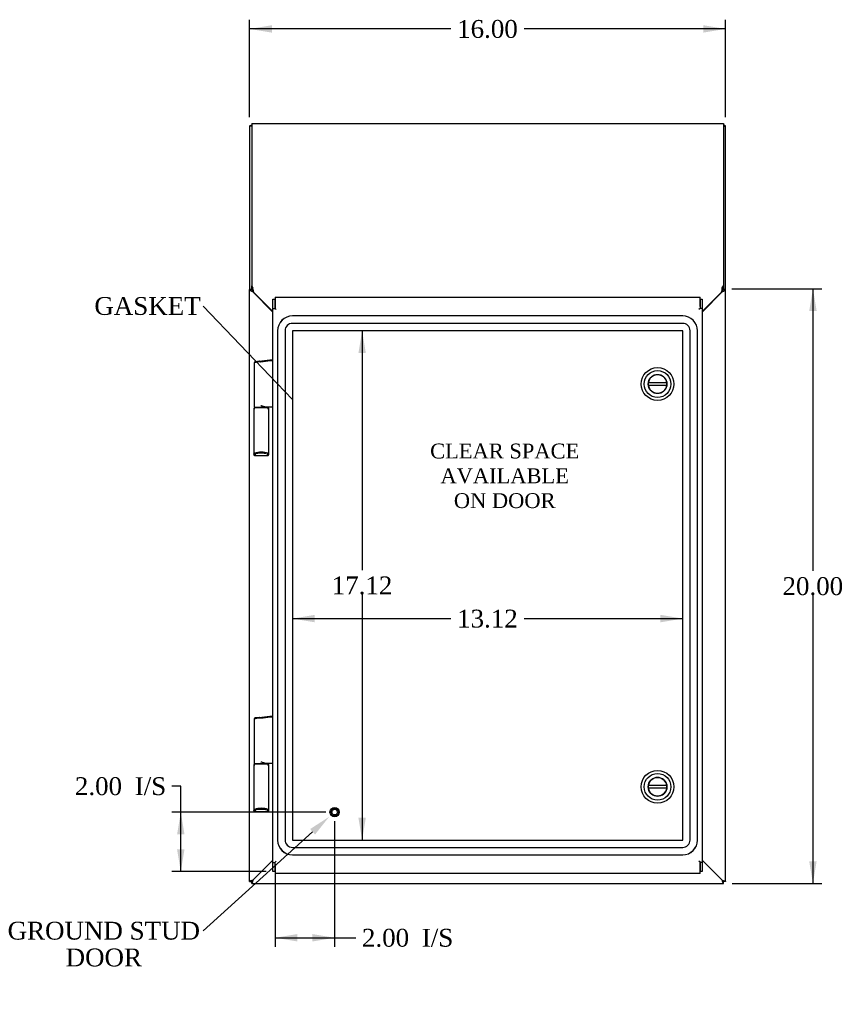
# Model space of a CAD drawing. Header units: inches. Extents: x 1 to 150, y -1 to 99.
# Tile 10 of 17: x 32 to 60, y 33 to 66. Entities that reach past the tile are written whole.
import ezdxf
from ezdxf import colors
from ezdxf.entities.mleader import LeaderData, LeaderLine
from ezdxf.enums import TextEntityAlignment as Align
from ezdxf.lldxf.tags import DXFTag
from ezdxf.math import Vec2, Vec3

# ---------------------------------------------------------------- set-up
doc = ezdxf.new("R2010")
doc.units = ezdxf.units.IN
doc.header["$MEASUREMENT"] = 0
for name, color, linetype in [('COM70220', 7, 'Continuous'), ('COM70700-1', 7, 'Continuous'), ('COM70702-6', 7, 'Continuous'), ('COM70703-1', 7, 'Continuous'), ('COM70705-3', 7, 'Continuous'), ('Default', 7, 'Continuous'), ('DV1_Default', 7, 'Continuous'), ('HNG86659-1', 7, 'Continuous'), ('LOK10031', 7, 'Continuous'), ('LOK10031_INSERT', 7, 'Continuous'), ('STD26258', 7, 'Continuous')]:
    doc.layers.add(name, color=color, linetype=linetype)
doc.styles.add('SEACAD_Times_New_Roman', font='times.ttf')
tags = doc.linetypes.add('HIDDEN2', pattern=[0.1875, 0.125, -0.0625]).pattern_tags.tags
tags[6:7] = [DXFTag(74, 4), DXFTag(75, 0), DXFTag(340, '0'), DXFTag(46, 0.0), DXFTag(50, 0.0), DXFTag(44, 0.0), DXFTag(45, 0.0)]
tags[4:5] = [DXFTag(74, 4), DXFTag(75, 0), DXFTag(340, '0'), DXFTag(46, 0.0), DXFTag(50, 0.0), DXFTag(44, 0.0), DXFTag(45, 0.0)]
doc.dimstyles.new('HAMMOND_(STH_-_120x80)', dxfattribs={"dimtxt": 0.6, "dimasz": 0.75, "dimexe": 0.3, "dimexo": 0.3, "dimgap": 0.15, "dimtad": 0, "dimtih": 1, "dimtoh": 1, "dimzin": 0, "dimdsep": 46, "dimtxsty": 'SEACAD_Times_New_Roman', "dimblk1": '_SE_FILLED', "dimblk2": '_SE_FILLED', "dimsah": 1, "dimcen": 0.3, "dimadec": 0, "dimazin": 0, "dimtfac": 0.8, "dimtofl": 0, "dimtmove": 0, "dimatfit": 3, "dimfxl": 1, "dimtolj": 1, "dimtzin": 0, "dimarcsym": 0})

# ---------------------------------------------------------------- blocks, each defined once
blk = doc.blocks.new('_SE_FILLED')
at = {"color": 0}
blk.add_line((0, 0), (-1, 0), dxfattribs=at)
blk.add_solid([(0, 0), (-1, -0.1665), (-1, 0.1665), (0, 0)], dxfattribs=at)
blk = doc.blocks.new('SE')
at = {"layer": 'COM70220', "color": 7, "linetype": 'HIDDEN2'}
for p, q in [((54.778, 55.964), (41.659, 55.964)), ((54.778, 55.963), (41.659, 55.963)), ((54.778, 55.714), (41.659, 55.714)), ((41.159, 55.464), (41.159, 38.345)), ((41.16, 55.464), (41.16, 38.345)), ((41.409, 55.464), (41.409, 38.345)), ((41.658, 55.464), (41.658, 38.345)), ((54.778, 55.465), (41.659, 55.465)), ((41.659, 55.464), (41.659, 38.345)), ((54.778, 55.464), (41.659, 55.464)), ((54.778, 38.345), (54.778, 55.464)), ((54.779, 38.345), (54.779, 55.464)), ((55.028, 38.345), (55.028, 55.464)), ((55.277, 38.345), (55.277, 55.464)), ((55.278, 38.345), (55.278, 55.464)), ((41.659, 38.345), (54.778, 38.345)), ((41.659, 38.344), (54.778, 38.344)), ((41.659, 38.095), (54.778, 38.095)), ((41.659, 37.846), (54.778, 37.846)), ((41.659, 37.845), (54.778, 37.845))]:
    blk.add_line(p, q, dxfattribs=at)
for centre, radius, start, end in [((41.659, 55.464), 0.5, 90, 180), ((41.659, 55.464), 0.499, 90, 180), ((54.778, 55.464), 0.5, 0, 90), ((54.778, 55.464), 0.499, 0, 90), ((41.659, 55.464), 0.25, 90, 180), ((54.778, 55.464), 0.25, 0, 90), ((41.659, 55.464), 0.001, 90, 180), ((54.778, 55.464), 0.001, 0, 90), ((41.659, 38.345), 0.5, 180, 270), ((41.659, 38.345), 0.499, 180, 270), ((41.659, 38.345), 0.25, 180, 270), ((41.659, 38.345), 0.001, 180, 270), ((54.778, 38.345), 0.5, 270, 0), ((54.778, 38.345), 0.001, 270, 0), ((54.778, 38.345), 0.25, 270, 0), ((54.778, 38.345), 0.499, 270, 0)]:
    blk.add_arc(centre, radius, start, end, dxfattribs=at)
at = {"layer": 'COM70700-1', "color": 7, "linetype": 'Continuous'}
for p, q in [((40.29, 62.345), (40.218, 62.345)), ((40.218, 62.345), (40.218, 56.85)), ((56.146, 62.345), (56.218, 62.345)), ((56.218, 56.85), (56.218, 62.345)), ((40.218, 56.85), (40.223, 56.847)), ((40.218, 56.85), (40.29, 56.85)), ((40.218, 36.954), (40.218, 56.85)), ((40.292, 56.847), (40.223, 56.847)), ((40.29, 56.85), (40.29, 56.914)), ((40.29, 56.85), (40.292, 56.847)), ((40.326, 56.773), (41.003, 56.095)), ((55.433, 56.095), (56.11, 56.773)), ((56.145, 56.847), (56.146, 56.85)), ((56.145, 56.847), (56.214, 56.847)), ((56.146, 56.914), (56.146, 56.85)), ((56.218, 56.85), (56.146, 56.85)), ((56.214, 56.847), (56.218, 56.85)), ((56.218, 36.954), (56.218, 56.85)), ((40.326, 36.99), (41.003, 37.667)), ((55.433, 37.668), (56.11, 36.99)), ((40.223, 36.957), (40.218, 36.954)), ((40.218, 36.954), (40.29, 36.954)), ((40.292, 36.957), (40.223, 36.957)), ((40.292, 36.957), (40.29, 36.954)), ((56.145, 36.957), (56.214, 36.957)), ((56.145, 36.957), (56.146, 36.954)), ((56.218, 36.954), (56.146, 36.954)), ((56.214, 36.957), (56.218, 36.954))]:
    blk.add_line(p, q, dxfattribs=at)
for centre, radius, start, end in [((40.503, 56.9), 0.217, 193.924, 215.7586), ((55.934, 56.9), 0.217, 324.2414, 346.076), ((40.968, 56.132), 0.25, 132.3185, 135.3407), ((55.468, 56.132), 0.25, 44.6593, 47.6815)]:
    blk.add_arc(centre, radius, start, end, dxfattribs=at)
for points, knots in [([(40.218, 62.345), (40.218, 62.349), (40.221, 62.352), (40.232, 62.359), (40.24, 62.363), (40.26, 62.37), (40.272, 62.373), (40.287, 62.377), (40.288, 62.378), (40.29, 62.378)], [0, 0, 0, 0, 0.25, 0.25, 0.5, 0.5, 0.75, 0.75, 0.7817374, 0.7817374, 0.7817374, 0.7817374]), ([(56.218, 62.345), (56.218, 62.349), (56.216, 62.352), (56.205, 62.359), (56.197, 62.363), (56.177, 62.37), (56.165, 62.373), (56.15, 62.377), (56.148, 62.378), (56.147, 62.378)], [0, 0, 0, 0, 0.25, 0.25, 0.5, 0.5, 0.75, 0.75, 0.7817379, 0.7817379, 0.7817379, 0.7817379]), ([(40.223, 56.847), (40.226, 56.841), (40.231, 56.835), (40.244, 56.823), (40.252, 56.816), (40.271, 56.804), (40.281, 56.798), (40.303, 56.785), (40.315, 56.779), (40.326, 56.773)], [0, 0, 0, 0, 0.25, 0.25, 0.5, 0.5, 0.75, 0.75, 1, 1, 1, 1]), ([(56.11, 56.773), (56.122, 56.779), (56.134, 56.785), (56.156, 56.798), (56.166, 56.804), (56.185, 56.816), (56.193, 56.823), (56.206, 56.835), (56.211, 56.841), (56.214, 56.847)], [0, 0, 0, 0, 0.25, 0.25, 0.5, 0.5, 0.75, 0.75, 1, 1, 1, 1]), ([(40.326, 36.99), (40.315, 36.988), (40.303, 36.985), (40.281, 36.979), (40.271, 36.977), (40.252, 36.971), (40.244, 36.968), (40.231, 36.963), (40.226, 36.96), (40.223, 36.957)], [0, 0, 0, 0, 0.25, 0.25, 0.5, 0.5, 0.75, 0.75, 1, 1, 1, 1]), ([(40.326, 36.99), (40.319, 36.985), (40.311, 36.979), (40.299, 36.968), (40.294, 36.963), (40.292, 36.957)], [0, 0, 0, 0, 0.5, 0.5, 1, 1, 1, 1]), ([(56.11, 36.99), (56.114, 36.988), (56.118, 36.985), (56.126, 36.979), (56.129, 36.977), (56.135, 36.971), (56.138, 36.968), (56.142, 36.963), (56.144, 36.96), (56.145, 36.957)], [0, 0, 0, 0, 0.25, 0.25, 0.5, 0.5, 0.75, 0.75, 1, 1, 1, 1]), ([(56.11, 36.99), (56.122, 36.988), (56.134, 36.985), (56.156, 36.979), (56.166, 36.977), (56.185, 36.971), (56.193, 36.968), (56.206, 36.963), (56.211, 36.96), (56.214, 36.957)], [0, 0, 0, 0, 0.25, 0.25, 0.5, 0.5, 0.75, 0.75, 1, 1, 1, 1])]:
    blk.add_open_spline(points, degree=3, knots=knots, dxfattribs=at)
at = {"layer": 'COM70702-6', "color": 7, "linetype": 'Continuous'}
for p, q in [((40.29, 62.428), (56.146, 62.428)), ((40.29, 62.428), (40.29, 56.979)), ((56.146, 62.428), (56.146, 56.979)), ((40.29, 56.914), (40.29, 56.979)), ((40.29, 56.979), (40.328, 56.908)), ((56.109, 56.908), (56.146, 56.979)), ((56.146, 56.979), (56.146, 56.914)), ((40.29, 56.914), (40.328, 56.843)), ((40.328, 56.843), (40.328, 56.908)), ((40.342, 56.81), (40.353, 56.765)), ((40.353, 56.765), (41.003, 56.114)), ((55.433, 56.114), (56.084, 56.765)), ((56.084, 56.765), (56.095, 56.81)), ((56.109, 56.843), (56.146, 56.914)), ((56.109, 56.843), (56.109, 56.908))]:
    blk.add_line(p, q, dxfattribs=at)
for centre, start, end in [((39.418, 56.729), 5.002, 11.1068), ((57.019, 56.729), 168.8932, 174.998)]:
    blk.add_arc(centre, 0.928, start, end, dxfattribs=at)
at = {"layer": 'COM70703-1', "color": 7, "linetype": 'Continuous'}
for p, q in [((40.326, 36.99), (41.003, 37.667)), ((55.433, 37.668), (56.11, 36.99)), ((40.293, 36.956), (40.29, 36.954)), ((40.29, 36.882), (40.29, 36.954)), ((40.293, 36.887), (40.29, 36.882)), ((40.29, 36.882), (56.146, 36.882)), ((40.293, 36.956), (40.293, 36.887)), ((56.146, 36.954), (56.144, 36.956)), ((56.144, 36.956), (56.144, 36.887)), ((56.146, 36.882), (56.144, 36.887)), ((56.146, 36.882), (56.146, 36.954))]:
    blk.add_line(p, q, dxfattribs=at)
for points in [[(40.326, 36.99), (40.324, 36.987), (40.321, 36.983), (40.315, 36.975), (40.313, 36.972), (40.307, 36.966), (40.304, 36.963), (40.299, 36.959), (40.296, 36.957), (40.293, 36.956)], [(40.326, 36.99), (40.324, 36.979), (40.321, 36.967), (40.315, 36.945), (40.313, 36.935), (40.307, 36.916), (40.304, 36.908), (40.299, 36.895), (40.296, 36.89), (40.293, 36.887)], [(56.144, 36.956), (56.141, 36.957), (56.138, 36.959), (56.133, 36.963), (56.13, 36.966), (56.124, 36.972), (56.122, 36.975), (56.116, 36.983), (56.113, 36.987), (56.11, 36.99)], [(56.144, 36.887), (56.141, 36.89), (56.138, 36.895), (56.133, 36.908), (56.13, 36.916), (56.124, 36.935), (56.122, 36.945), (56.116, 36.967), (56.113, 36.979), (56.11, 36.99)]]:
    blk.add_open_spline(points, degree=3, knots=[0, 0, 0, 0, 0.25, 0.25, 0.5, 0.5, 0.75, 0.75, 1, 1, 1, 1], dxfattribs=at)
at = {"layer": 'COM70705-3', "color": 7, "linetype": 'Continuous'}
for p, q in [((41.003, 56.217), (41.003, 56.527)), ((41.003, 56.527), (41.075, 56.527)), ((41.075, 56.592), (41.075, 56.275)), ((41.075, 56.592), (55.361, 56.592)), ((41.075, 56.217), (41.075, 56.527)), ((41.075, 56.275), (41.075, 56.21)), ((55.361, 56.275), (55.361, 56.592)), ((55.361, 56.527), (55.361, 56.217)), ((55.361, 56.527), (55.433, 56.527)), ((55.361, 56.275), (55.361, 56.21)), ((55.433, 56.527), (55.433, 56.217)), ((41.003, 56.217), (41.075, 56.217)), ((41.003, 37.592), (41.003, 56.217)), ((41.075, 56.217), (41.075, 56.21)), ((41.075, 56.21), (41.111, 56.177)), ((41.075, 56.21), (41.111, 56.177)), ((55.361, 56.21), (55.325, 56.177)), ((55.361, 56.21), (55.325, 56.177)), ((55.433, 56.217), (55.361, 56.217)), ((55.361, 56.217), (55.361, 56.21)), ((55.433, 56.217), (55.433, 37.592)), ((41.003, 37.592), (41.075, 37.592)), ((41.003, 37.282), (41.003, 37.592)), ((41.075, 37.599), (41.111, 37.632)), ((41.075, 37.599), (41.111, 37.632)), ((41.075, 37.534), (41.075, 37.599)), ((41.075, 37.592), (41.075, 37.599)), ((41.075, 37.282), (41.075, 37.592)), ((41.075, 37.534), (41.075, 37.217)), ((55.361, 37.599), (55.325, 37.632)), ((55.361, 37.599), (55.325, 37.632)), ((55.361, 37.592), (55.361, 37.599)), ((55.361, 37.534), (55.361, 37.599)), ((55.433, 37.592), (55.361, 37.592)), ((55.361, 37.592), (55.361, 37.282)), ((55.361, 37.217), (55.361, 37.534)), ((55.433, 37.592), (55.433, 37.282)), ((41.075, 37.282), (41.003, 37.282)), ((55.361, 37.217), (41.075, 37.217)), ((55.433, 37.282), (55.361, 37.282))]:
    blk.add_line(p, q, dxfattribs=at)
at = {"layer": 'HNG86659-1', "color": 7, "linetype": 'Continuous'}
for p, q in [((40.373, 54.387), (40.373, 52.906)), ((40.55, 54.443), (40.408, 54.426)), ((40.533, 54.441), (40.992, 54.499)), ((40.533, 54.441), (40.55, 54.443)), ((40.55, 54.443), (40.99, 54.498)), ((40.354, 52.827), (40.354, 51.312)), ((40.373, 52.866), (40.373, 52.831)), ((40.826, 52.886), (40.393, 52.886)), ((40.393, 52.886), (40.826, 52.886)), ((40.73, 52.906), (40.991, 52.906)), ((40.846, 52.831), (40.846, 52.866)), ((40.865, 51.312), (40.865, 52.827)), ((40.354, 51.312), (40.374, 51.362)), ((40.416, 51.331), (40.394, 51.273)), ((40.415, 51.329), (40.394, 51.273)), ((40.416, 51.331), (40.415, 51.329)), ((40.803, 51.331), (40.804, 51.329)), ((40.803, 51.331), (40.825, 51.273)), ((40.804, 51.329), (40.825, 51.273)), ((40.865, 51.312), (40.845, 51.362)), ((40.394, 51.273), (40.828, 51.273)), ((40.373, 42.412), (40.373, 40.931)), ((40.55, 42.469), (40.408, 42.451)), ((40.533, 42.466), (40.992, 42.524)), ((40.533, 42.466), (40.55, 42.469)), ((40.55, 42.469), (40.99, 42.524)), ((40.354, 40.852), (40.354, 39.337)), ((40.373, 40.892), (40.373, 40.857)), ((40.826, 40.911), (40.393, 40.911)), ((40.393, 40.911), (40.826, 40.911)), ((40.73, 40.931), (40.991, 40.931)), ((40.846, 40.857), (40.846, 40.892)), ((40.865, 39.337), (40.865, 40.852)), ((40.354, 39.338), (40.374, 39.387)), ((40.416, 39.356), (40.394, 39.299)), ((40.415, 39.354), (40.394, 39.299)), ((40.394, 39.299), (40.828, 39.299)), ((40.416, 39.356), (40.415, 39.354)), ((40.803, 39.356), (40.804, 39.354)), ((40.803, 39.356), (40.825, 39.299)), ((40.804, 39.354), (40.825, 39.299)), ((40.865, 39.338), (40.845, 39.387))]:
    blk.add_line(p, q, dxfattribs=at)
for centre, radius, start, end in [((40.413, 54.387), 0.0394, 97.125, 180.0158), ((40.991, 54.487), 0.0118, 85.5954, 97.125), ((40.958, 54.482), 0.0401, 325.0143, 338.1633), ((40.991, 54.487), 0.0118, 65.0769, 85.6132), ((40.341, 54.509), 0.656, 356.4098, 359.0269), ((40.991, 54.487), 0.0118, 0, 65.0772), ((40.393, 52.828), 0.039, 171.5664, 181.5605), ((40.393, 52.827), 0.0395, 121.1698, 169.9579), ((40.393, 52.906), 0.0197, 180, 270), ((40.393, 52.866), 0.0197, 90, 180), ((40.407, 52.832), 0.0339, 181.4039, 189.3839), ((40.826, 52.906), 0.0197, 270, 360), ((40.826, 52.866), 0.0197, 0, 90), ((40.812, 52.832), 0.0339, 350.6189, 358.4811), ((40.826, 52.827), 0.0395, 10.0421, 58.9435), ((40.826, 52.828), 0.039, 358.4395, 8.4336), ((39.792, 52.285), 1.368, 28.4945, 28.8184), ((40.991, 52.917), 0.0118, 270.0008, 271.6266), ((40.991, 52.917), 0.0118, 271.6274, 0), ((40.397, 51.312), 0.0432, 178.9335, 189.6893), ((40.398, 51.367), 0.0255, 192.7068, 229.3307), ((40.631, 50.539), 0.846, 91.4593, 107.1243), ((40.589, 50.546), 0.839, 72.8076, 88.6088), ((40.821, 51.367), 0.0255, 310.6693, 347.2932), ((40.822, 51.312), 0.0432, 350.3107, 1.0665), ((40.393, 51.312), 0.0392, 191.22, 253.533), ((40.392, 51.323), 0.0491, 257.9682, 271.3839), ((40.827, 51.323), 0.0491, 268.6161, 282.0318), ((40.826, 51.312), 0.0392, 286.467, 348.78), ((40.413, 42.412), 0.0394, 97.125, 180.0158), ((40.991, 42.512), 0.0118, 85.5954, 97.125), ((40.958, 42.508), 0.0401, 325.0143, 338.1633), ((40.991, 42.512), 0.0118, 65.0769, 85.6132), ((40.341, 42.534), 0.656, 356.4098, 359.0269), ((40.991, 42.512), 0.0118, 0, 65.0772), ((40.393, 40.853), 0.039, 171.5664, 181.5605), ((40.393, 40.852), 0.0395, 121.1698, 169.9579), ((40.393, 40.931), 0.0197, 180, 270), ((40.393, 40.892), 0.0197, 90, 180), ((40.407, 40.858), 0.0339, 181.4039, 189.3839), ((40.826, 40.931), 0.0197, 270, 360), ((40.826, 40.892), 0.0197, 0, 90), ((40.812, 40.858), 0.0339, 350.6189, 358.4811), ((40.826, 40.852), 0.0395, 10.0421, 58.9435), ((40.826, 40.853), 0.039, 358.4395, 8.4336), ((39.792, 40.311), 1.368, 28.4945, 28.8184), ((40.991, 40.943), 0.0118, 270.0008, 271.6266), ((40.991, 40.943), 0.0118, 271.6274, 0), ((40.631, 38.565), 0.846, 91.4593, 107.1243), ((40.589, 38.572), 0.839, 72.8076, 88.6088), ((40.397, 39.337), 0.0432, 178.9335, 189.6893), ((40.393, 39.337), 0.0392, 191.22, 253.533), ((40.398, 39.393), 0.0255, 192.7068, 229.3307), ((40.392, 39.348), 0.0491, 257.9682, 271.3839), ((40.827, 39.348), 0.0491, 268.6161, 282.0318), ((40.821, 39.393), 0.0255, 310.6693, 347.2932), ((40.826, 39.337), 0.0392, 286.467, 348.78), ((40.822, 39.337), 0.0432, 350.3107, 1.0665)]:
    blk.add_arc(centre, radius, start, end, dxfattribs=at)
for centre, major_axis, ratio, start_param, end_param in [((40.609, 51.321), (-0.203, 0), 0.124034, 3.614954, 5.89728), ((40.394, 51.285), (0, 0.0118), 0.049276, 3.064718, 3.265947), ((40.825, 51.285), (0, 0.0118), 0.049276, 3.017238, 3.218468), ((40.394, 39.311), (0, 0.0118), 0.049276, 3.064718, 3.265947), ((40.609, 39.346), (-0.203, 0), 0.124034, 3.614954, 5.89728), ((40.825, 39.311), (0, 0.0118), 0.049276, 3.017238, 3.218468)]:
    blk.add_ellipse(centre, major_axis=major_axis, ratio=ratio, start_param=start_param, end_param=end_param, dxfattribs=at)
for points, knots in [([(40.546, 54.424), (40.534, 54.422), (40.522, 54.42), (40.499, 54.417), (40.488, 54.415), (40.456, 54.409), (40.437, 54.406), (40.414, 54.401), (40.407, 54.399), (40.395, 54.396), (40.39, 54.395), (40.382, 54.392), (40.379, 54.391), (40.375, 54.389), (40.375, 54.389), (40.374, 54.388), (40.373, 54.387), (40.373, 54.387)], [0, 0, 0, 0, 0.125, 0.125, 0.25, 0.25, 0.5, 0.5, 0.625, 0.625, 0.75, 0.75, 0.875, 0.875, 0.9375, 0.9375, 1, 1, 1, 1]), ([(40.546, 54.424), (40.546, 54.427), (40.546, 54.43), (40.546, 54.435), (40.546, 54.438), (40.545, 54.44), (40.545, 54.441), (40.544, 54.442), (40.544, 54.442), (40.541, 54.442), (40.54, 54.442), (40.536, 54.441), (40.535, 54.441), (40.533, 54.441)], [0, 0, 0, 0, 0.25, 0.25, 0.5, 0.5, 0.625, 0.625, 0.75, 0.75, 0.875, 0.875, 1, 1, 1, 1]), ([(40.598, 54.41), (40.597, 54.41), (40.597, 54.41), (40.596, 54.41), (40.595, 54.411), (40.593, 54.411), (40.592, 54.411), (40.589, 54.412), (40.587, 54.413), (40.581, 54.415), (40.576, 54.416), (40.563, 54.42), (40.555, 54.422), (40.546, 54.424)], [0, 0, 0, 0, 0.03125, 0.03125, 0.0625, 0.0625, 0.125, 0.125, 0.25, 0.25, 0.5, 0.5, 1, 1, 1, 1]), ([(40.991, 54.459), (40.965, 54.456), (40.939, 54.453), (40.913, 54.45), (40.808, 54.437), (40.703, 54.423), (40.598, 54.41)], [0, 0, 0, 0, 0.198595, 0.198595, 0.198595, 1, 1, 1, 1]), ([(41.003, 54.466), (41.003, 54.467), (41.002, 54.467), (41, 54.467), (40.997, 54.467), (40.995, 54.468)], [0, 0, 0, 0, 0.5, 0.5, 1, 1, 1, 1]), ([(40.73, 52.906), (40.72, 52.906), (40.709, 52.907), (40.687, 52.912), (40.676, 52.916), (40.654, 52.923), (40.643, 52.927), (40.626, 52.934), (40.62, 52.936), (40.609, 52.94), (40.603, 52.943), (40.598, 52.945)], [0, 0, 0, 0, 0.25, 0.25, 0.5, 0.5, 0.75, 0.75, 0.875, 0.875, 1, 1, 1, 1]), ([(40.992, 52.906), (40.992, 52.906), (40.992, 52.906), (40.992, 52.906), (40.992, 52.906), (40.993, 52.906), (40.993, 52.906), (40.993, 52.907), (40.993, 52.907), (40.994, 52.91), (40.994, 52.912), (40.994, 52.921), (40.994, 52.929), (40.995, 52.938)], [0, 0, 0, 0, 0.03125, 0.03125, 0.0625, 0.0625, 0.125, 0.125, 0.25, 0.25, 0.5, 0.5, 1, 1, 1, 1]), ([(41.003, 52.939), (41.003, 52.939), (41.002, 52.939), (40.999, 52.938), (40.997, 52.938), (40.995, 52.938)], [0, 0, 0, 0, 0.5, 0.5, 1, 1, 1, 1]), ([(40.382, 51.348), (40.384, 51.345), (40.386, 51.342), (40.392, 51.337), (40.396, 51.334), (40.401, 51.332), (40.403, 51.331), (40.406, 51.33), (40.408, 51.33), (40.412, 51.33), (40.413, 51.33), (40.415, 51.33), (40.415, 51.331), (40.416, 51.331)], [0, 0, 0, 0, 0.25, 0.25, 0.5, 0.5, 0.625, 0.625, 0.75, 0.75, 0.875, 0.875, 1, 1, 1, 1]), ([(40.837, 51.348), (40.835, 51.345), (40.833, 51.342), (40.827, 51.337), (40.823, 51.334), (40.818, 51.332), (40.816, 51.331), (40.812, 51.33), (40.811, 51.33), (40.807, 51.33), (40.806, 51.33), (40.804, 51.33), (40.803, 51.331), (40.803, 51.331)], [0, 0, 0, 0, 0.25, 0.25, 0.5, 0.5, 0.625, 0.625, 0.75, 0.75, 0.875, 0.875, 1, 1, 1, 1]), ([(40.546, 42.449), (40.534, 42.447), (40.522, 42.446), (40.499, 42.442), (40.488, 42.44), (40.456, 42.435), (40.437, 42.431), (40.414, 42.426), (40.407, 42.425), (40.395, 42.422), (40.39, 42.42), (40.382, 42.418), (40.379, 42.416), (40.375, 42.415), (40.375, 42.414), (40.374, 42.413), (40.373, 42.413), (40.373, 42.412)], [0, 0, 0, 0, 0.125, 0.125, 0.25, 0.25, 0.5, 0.5, 0.625, 0.625, 0.75, 0.75, 0.875, 0.875, 0.9375, 0.9375, 1, 1, 1, 1]), ([(40.546, 42.449), (40.546, 42.453), (40.546, 42.456), (40.546, 42.461), (40.546, 42.463), (40.545, 42.465), (40.545, 42.466), (40.544, 42.467), (40.544, 42.467), (40.541, 42.467), (40.54, 42.467), (40.536, 42.467), (40.535, 42.467), (40.533, 42.466)], [0, 0, 0, 0, 0.25, 0.25, 0.5, 0.5, 0.625, 0.625, 0.75, 0.75, 0.875, 0.875, 1, 1, 1, 1]), ([(40.598, 42.436), (40.597, 42.436), (40.597, 42.436), (40.596, 42.436), (40.595, 42.436), (40.593, 42.436), (40.592, 42.437), (40.589, 42.438), (40.587, 42.438), (40.581, 42.44), (40.576, 42.441), (40.563, 42.445), (40.555, 42.447), (40.546, 42.449)], [0, 0, 0, 0, 0.03125, 0.03125, 0.0625, 0.0625, 0.125, 0.125, 0.25, 0.25, 0.5, 0.5, 1, 1, 1, 1]), ([(40.991, 42.485), (40.965, 42.482), (40.939, 42.478), (40.913, 42.475), (40.808, 42.462), (40.703, 42.449), (40.598, 42.436)], [0, 0, 0, 0, 0.198595, 0.198595, 0.198595, 1, 1, 1, 1]), ([(41.003, 42.492), (41.003, 42.492), (41.002, 42.492), (41, 42.493), (40.997, 42.493), (40.995, 42.493)], [0, 0, 0, 0, 0.5, 0.5, 1, 1, 1, 1]), ([(40.73, 40.931), (40.72, 40.931), (40.709, 40.933), (40.687, 40.938), (40.676, 40.941), (40.654, 40.948), (40.643, 40.953), (40.626, 40.959), (40.62, 40.961), (40.609, 40.966), (40.603, 40.968), (40.598, 40.97)], [0, 0, 0, 0, 0.25, 0.25, 0.5, 0.5, 0.75, 0.75, 0.875, 0.875, 1, 1, 1, 1]), ([(40.992, 40.931), (40.992, 40.931), (40.992, 40.931), (40.992, 40.931), (40.992, 40.931), (40.993, 40.931), (40.993, 40.932), (40.993, 40.932), (40.993, 40.933), (40.994, 40.935), (40.994, 40.937), (40.994, 40.946), (40.994, 40.955), (40.995, 40.964)], [0, 0, 0, 0, 0.03125, 0.03125, 0.0625, 0.0625, 0.125, 0.125, 0.25, 0.25, 0.5, 0.5, 1, 1, 1, 1]), ([(41.003, 40.965), (41.003, 40.964), (41.002, 40.964), (40.999, 40.964), (40.997, 40.964), (40.995, 40.964)], [0, 0, 0, 0, 0.5, 0.5, 1, 1, 1, 1]), ([(40.382, 39.373), (40.384, 39.37), (40.386, 39.367), (40.392, 39.362), (40.396, 39.36), (40.401, 39.357), (40.403, 39.357), (40.406, 39.356), (40.408, 39.356), (40.412, 39.355), (40.413, 39.356), (40.415, 39.356), (40.415, 39.356), (40.416, 39.356)], [0, 0, 0, 0, 0.25, 0.25, 0.5, 0.5, 0.625, 0.625, 0.75, 0.75, 0.875, 0.875, 1, 1, 1, 1]), ([(40.837, 39.373), (40.835, 39.37), (40.833, 39.367), (40.827, 39.362), (40.823, 39.36), (40.818, 39.357), (40.816, 39.357), (40.812, 39.356), (40.811, 39.356), (40.807, 39.355), (40.806, 39.356), (40.804, 39.356), (40.803, 39.356), (40.803, 39.356)], [0, 0, 0, 0, 0.25, 0.25, 0.5, 0.5, 0.625, 0.625, 0.75, 0.75, 0.875, 0.875, 1, 1, 1, 1])]:
    blk.add_open_spline(points, degree=3, knots=knots, dxfattribs=at)
at = {"layer": 'LOK10031', "color": 7, "linetype": 'Continuous'}
for centre, radius in [((53.933, 53.675), 0.55), ((53.933, 53.675), 0.45), ((53.933, 53.675), 0.315), ((53.933, 40.134), 0.55), ((53.933, 40.134), 0.45), ((53.933, 40.134), 0.315)]:
    blk.add_circle(centre, radius, dxfattribs=at)
at = {"layer": 'LOK10031_INSERT', "color": 7, "linetype": 'Continuous'}
for p, q in [((54.243, 53.715), (53.623, 53.715)), ((53.623, 53.635), (54.243, 53.635)), ((54.243, 40.174), (53.623, 40.174)), ((53.623, 40.094), (54.243, 40.094))]:
    blk.add_line(p, q, dxfattribs=at)
for centre, start, end in [((53.933, 53.675), 7.354, 172.646), ((53.933, 53.675), 172.646, 187.354), ((53.933, 53.675), 187.354, 352.646), ((53.933, 53.675), 352.646, 7.354), ((53.933, 40.134), 7.354, 172.646), ((53.933, 40.134), 172.646, 187.354), ((53.933, 40.134), 187.354, 352.646), ((53.933, 40.134), 352.646, 7.354)]:
    blk.add_arc(centre, 0.313, start, end, dxfattribs=at)
at = {"layer": 'STD26258', "color": 7, "linetype": 'HIDDEN2'}
for radius in [0.156, 0.125, 0.0944]:
    blk.add_circle((43.075, 39.283), radius, dxfattribs=at)
at = {"layer": 'DV1_Default', "insert": (48.794, 51.672), "char_height": 0.5, "width": 5.1577, "attachment_point": 2}
blk.add_mtext('{\\fTimes New Roman|b0||i0||c0|p34;\\C7;\\H0.5;\\W1.;CLEAR SPACE \\P}{\\fTimes New Roman|b0||i0||c0|p34;\\C7;\\H0.5;\\W1.;AVAILABLE \\P}{\\fTimes New Roman|b0||i0||c0|p34;\\C7;\\H0.5;\\W1.;ON DOOR}', dxfattribs=at)
blk = doc.blocks.new('DMBLK393')
at = {"layer": 'Default', "linetype": 'Continuous', "transparency": 16777216}
for points in [[(59.283, 56.128), (59.158, 56.878), (59.033, 56.128)], [(59.283, 37.632), (59.033, 37.632), (59.158, 36.882)]]:
    blk.add_hatch(color=7, dxfattribs=at).paths.add_polyline_path(points)
at = {"layer": 'Default', "color": 7, "linetype": 'Continuous', "transparency": 16777216}
for p, q in [((56.428, 56.878), (59.458, 56.878)), ((59.158, 56.878), (59.158, 47.39)), ((59.158, 46.58), (59.158, 36.882)), ((56.446, 36.882), (59.458, 36.882))]:
    blk.add_line(p, q, dxfattribs=at)
at = {"layer": 'Default', "color": 7, "linetype": 'Continuous', "transparency": 16777216, "style": 'SEACAD_Times_New_Roman'}
blk.add_text('20.00', height=0.6, dxfattribs=at).set_placement((58.135, 47.18), align=Align.TOP_LEFT)
blk = doc.blocks.new('DMBLK394')
at = {"layer": 'Default', "linetype": 'Continuous', "transparency": 16777216}
for points in [[(40.968, 65.737), (40.218, 65.612), (40.968, 65.487)], [(55.468, 65.737), (55.468, 65.487), (56.218, 65.612)]]:
    blk.add_hatch(color=7, dxfattribs=at).paths.add_polyline_path(points)
at = {"layer": 'Default', "color": 7, "linetype": 'Continuous', "transparency": 16777216}
for p, q in [((40.218, 62.645), (40.218, 65.912)), ((56.218, 62.645), (56.218, 65.912)), ((46.985, 65.612), (40.218, 65.612)), ((56.218, 65.612), (49.452, 65.612))]:
    blk.add_line(p, q, dxfattribs=at)
at = {"layer": 'Default', "color": 7, "linetype": 'Continuous', "transparency": 16777216, "style": 'SEACAD_Times_New_Roman'}
blk.add_text('16.00', height=0.6, dxfattribs=at).set_placement((47.195, 65.912), align=Align.TOP_LEFT)
blk = doc.blocks.new('DMBLK404')
at = {"layer": 'Default', "linetype": 'Continuous', "transparency": 16777216}
for points in [[(37.778, 38.533), (38.028, 38.533), (37.903, 39.283)], [(37.778, 38.032), (37.903, 37.282), (38.028, 38.032)]]:
    blk.add_hatch(color=7, dxfattribs=at).paths.add_polyline_path(points)
at = {"layer": 'Default', "color": 7, "linetype": 'Continuous', "transparency": 16777216}
for p, q in [((37.903, 40.156), (37.603, 40.156)), ((37.903, 37.282), (37.903, 40.156)), ((42.775, 39.283), (37.603, 39.283)), ((40.775, 37.282), (37.603, 37.282))]:
    blk.add_line(p, q, dxfattribs=at)
at = {"layer": 'Default', "color": 7, "linetype": 'Continuous', "transparency": 16777216, "style": 'SEACAD_Times_New_Roman'}
for s, p in [('2.00', (34.342, 40.456)), ('I/S', (36.355, 40.456))]:
    blk.add_text(s, height=0.6, dxfattribs=at).set_placement(p, align=Align.TOP_LEFT)
blk = doc.blocks.new('DMBLK405')
at = {"layer": 'Default', "linetype": 'Continuous', "transparency": 16777216}
for points in [[(41.825, 34.934), (41.825, 35.184), (41.075, 35.059)], [(42.325, 34.934), (43.075, 35.059), (42.325, 35.184)]]:
    blk.add_hatch(color=7, dxfattribs=at).paths.add_polyline_path(points)
at = {"layer": 'Default', "color": 7, "linetype": 'Continuous', "transparency": 16777216}
for p, q in [((43.075, 38.983), (43.075, 34.759)), ((41.075, 37.292), (41.075, 34.759)), ((41.075, 35.059), (43.484, 35.059)), ((43.484, 35.059), (43.784, 35.059))]:
    blk.add_line(p, q, dxfattribs=at)
at = {"layer": 'Default', "color": 7, "linetype": 'Continuous', "transparency": 16777216, "style": 'SEACAD_Times_New_Roman'}
for s, p in [('2.00', (43.994, 35.359)), ('I/S', (46.007, 35.359))]:
    blk.add_text(s, height=0.6, dxfattribs=at).set_placement(p, align=Align.TOP_LEFT)
blk = doc.blocks.new('DMBLK406')
at = {"layer": 'Default', "linetype": 'Continuous', "transparency": 16777216}
for points in [[(44.125, 54.715), (44, 55.465), (43.875, 54.715)], [(44.125, 39.094), (43.875, 39.094), (44, 38.344)]]:
    blk.add_hatch(color=7, dxfattribs=at).paths.add_polyline_path(points)
at = {"layer": 'Default', "color": 7, "linetype": 'Continuous', "transparency": 16777216}
for p, q in [((44, 55.465), (44, 47.415)), ((44, 46.605), (44, 38.344))]:
    blk.add_line(p, q, dxfattribs=at)
at = {"layer": 'Default', "color": 7, "linetype": 'Continuous', "transparency": 16777216, "style": 'SEACAD_Times_New_Roman'}
blk.add_text('17.12', height=0.6, dxfattribs=at).set_placement((42.977, 47.205), align=Align.TOP_LEFT)
blk = doc.blocks.new('DMBLK407')
at = {"layer": 'Default', "linetype": 'Continuous', "transparency": 16777216}
for points in [[(42.408, 45.914), (41.658, 45.789), (42.408, 45.664)], [(54.029, 45.914), (54.029, 45.664), (54.779, 45.789)]]:
    blk.add_hatch(color=7, dxfattribs=at).paths.add_polyline_path(points)
at = {"layer": 'Default', "color": 7, "linetype": 'Continuous', "transparency": 16777216}
for p, q in [((41.658, 45.789), (46.984, 45.789)), ((49.452, 45.789), (54.779, 45.789))]:
    blk.add_line(p, q, dxfattribs=at)
at = {"layer": 'Default', "color": 7, "linetype": 'Continuous', "transparency": 16777216, "style": 'SEACAD_Times_New_Roman'}
blk.add_text('13.12', height=0.6, dxfattribs=at).set_placement((47.194, 46.089), align=Align.TOP_LEFT)

msp = doc.modelspace()

# ---------------------------------------------------------------- block references
at = {"layer": 'Default'}
msp.add_blockref('SE', (0, 0), dxfattribs=at)

# ---------------------------------------------------------------- dimensions: what is measured, and where the dimension line sits
at = {"layer": 'Default', "color": 7, "linetype": 'Continuous'}
for base, p1, p2, picture, middle in [((40.218, 65.612), (56.218, 62.345), (40.218, 62.345), 'DMBLK394', (48.218, 65.612)), ((54.779, 45.789), (41.658, 38.345), (54.779, 46.905), 'DMBLK407', (48.218, 45.789))]:
    dim = msp.add_linear_dim(base=base, p1=p1, p2=p2, text='\\A1;<>', dimstyle='HAMMOND_(STH_-_120x80)', dxfattribs=at)
    dim.commit()
    dim.dimension.update_dxf_attribs({"geometry": picture, "text_midpoint": middle, "dimtype": 160})
for base, p1, p2, angle, picture, middle in [((59.158, 56.878), (56.128, 56.878), (56.146, 36.882), 270.0543, 'DMBLK393', (59.158, 46.88)), ((44, 55.465), (41.659, 55.465), (41.659, 38.344), 270, 'DMBLK406', (44, 46.905))]:
    dim = msp.add_linear_dim(base=base, p1=p1, p2=p2, angle=angle, text='\\A1;<>', dimstyle='HAMMOND_(STH_-_120x80)', dxfattribs=at)
    dim.commit()
    dim.dimension.update_dxf_attribs({"geometry": picture, "text_midpoint": middle, "dimtype": 161})
dim = msp.add_linear_dim(base=(37.903, 39.283), p1=(41.075, 37.282), p2=(43.075, 39.283), angle=90, text='\\A1;<> I/S', dimstyle='HAMMOND_(STH_-_120x80)', override={"dimtmove": 1}, dxfattribs=at)
dim.commit()
dim.dimension.update_dxf_attribs({"geometry": 'DMBLK404', "text_midpoint": (37.603, 40.156), "dimtype": 160})
dim = msp.add_linear_dim(base=(43.075, 35.059), p1=(41.075, 37.592), p2=(43.075, 39.283), text='\\A1;<> I/S', dimstyle='HAMMOND_(STH_-_120x80)', override={"dimtmove": 1}, dxfattribs=at)
dim.commit()
dim.dimension.update_dxf_attribs({"geometry": 'DMBLK405', "text_midpoint": (43.784, 35.059), "dimtype": 160})

# ---------------------------------------------------------------- leaders
ml = msp.add_multileader_mtext('Standard', dxfattribs=at)
ml.set_content('{\\pxsm0.9;\\fTimes New Roman|b0||i0||c0|p34;\\W1.;GASKET\\P}', color=7)
ml.set_leader_properties()
ml.set_arrow_properties(name='_SE_FILLED')
ml.build(insert=Vec2(0, 0))
ml.multileader.update_dxf_attribs({"dogleg_length": 0, "arrow_head_size": 0.75})
ctx = ml.context
ctx.base_point, ctx.char_height, ctx.arrow_head_size, ctx.landing_gap_size = Vec3(34.907, 56.082), 0.6, 0.75, 0.21
notes = []
notes.append((ctx, [(0, (1, 1, 0), (38.651, 56.292), (-1, 0), 0, [(0, [(41.658, 53.15)], 0, [])])]))
ctx.mtext.insert = Vec3(34.997, 56.598)
ml = msp.add_multileader_mtext('Standard', dxfattribs=at)
ml.set_content('{\\pxsm0.9;\\fTimes New Roman|b0||i0||c0|p34;\\W1.;GROUND STUD\\PDOOR\\P}', color=7)
ml.set_leader_properties()
ml.build(insert=Vec2(0, 0))
ml.multileader.update_dxf_attribs({"dogleg_length": 0, "arrow_head_size": 0.75})
ctx = ml.context
ctx.base_point, ctx.char_height, ctx.arrow_head_size, ctx.landing_gap_size = Vec3(32.092, 35.081), 0.6, 0.75, 0.21
ctx.text_align_type = 1
notes.append((ctx, [(0, (1, 1, 0), (38.656, 35.291), (-1, 0), 0, [(0, [(42.891, 39.126)], 0, [])])]))
ctx.mtext.insert, ctx.mtext.alignment = Vec3(35.314, 35.597), 2
for ctx, leaders in notes:
    for number, flags, end, landing, length, lines in leaders:
        leader = LeaderData()
        leader.index, (leader.has_last_leader_line, leader.has_dogleg_vector, leader.attachment_direction) = number, flags
        leader.last_leader_point, leader.dogleg_vector, leader.dogleg_length = Vec3(end), Vec3(landing), length
        for number, points, colour, breaks in lines:
            line = LeaderLine()
            line.index, line.vertices, line.color, line.breaks = number, Vec3.list(points), colors.encode_raw_color(colour), breaks
            leader.lines.append(line)
        ctx.leaders.append(leader)

doc.saveas('drawing.dxf')
